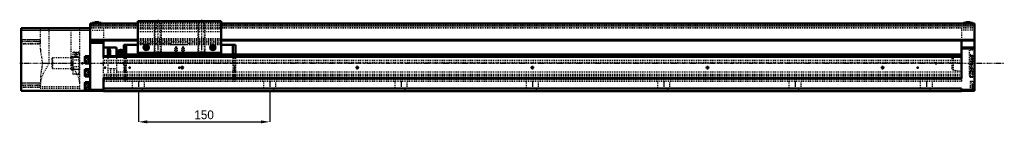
# Model space of a CAD drawing. Header units: millimetres. Extents: x -96 to 1029, y -69 to 50.
import ezdxf

# ---------------------------------------------------------------- set-up
doc = ezdxf.new("R2010")
doc.units = ezdxf.units.MM
doc.linetypes.add('Center', pattern=[1.5, 0.45, -0.5, 0.05, -0.5])
doc.linetypes.add('Dashed', pattern=[2, 1, -1])
for name, color, linetype, lineweight in [('2d ConnectionPoints', 7, 'Continuous', 50), ('AM_0', 7, 'Continuous', 50), ('AM_4', 3, 'Continuous', 25), ('AM_5', 3, 'Continuous', 25), ('AM_7', 7, 'Center', 25), ('AM_9', 6, 'Dashed', 25)]:
    doc.layers.add(name, color=color, linetype=linetype, lineweight=lineweight)
doc.dimstyles.new('ISO-25', dxfattribs={"dimtxt": 2.5, "dimasz": 2.5, "dimexe": 1.25, "dimexo": 0.625, "dimtad": 1, "dimtxsty": 'Standard', "dimcen": 2.5, "dimadec": 0, "dimazin": 0, "dimtfac": 1, "dimtmove": 0, "dimatfit": 3, "dimfxl": 0, "dimarcsym": 0})

# ---------------------------------------------------------------- blocks, each defined once
blk = doc.blocks.new('1_SKR55A_1___slider_0_in_SKR5520A_0800_0_10A0__400W00__0')
at = {"layer": 'AM_0'}
for p, q in [((39.4, 48), (39.4, 10)), ((134.6, 48), (39.4, 48)), ((134.6, 48), (134.6, 10)), ((19.6, 15.3), (16.9, 14.4)), ((16.9, 14.4), (16.9, 10)), ((19.6, 15.3), (19.6, 10)), ((23.2, 21.2), (23.2, 8)), ((23.2, 21.2), (26, 21.2)), ((39.4, 21.2), (26, 21.2)), ((26, 21.2), (26, 10)), ((134.6, 12), (39.4, 12)), ((49, 19.2), (48, 18.6)), ((48, 18.6), (48, 17.4)), ((48, 17.4), (49, 16.8)), ((50, 18.6), (49, 19.2)), ((49, 16.8), (50, 17.4)), ((50, 17.4), (50, 18.6)), ((125, 19.2), (124, 18.6)), ((124, 18.6), (124, 17.4)), ((124, 17.4), (125, 16.8)), ((126, 18.6), (125, 19.2)), ((125, 16.8), (126, 17.4)), ((126, 17.4), (126, 18.6)), ((148, 21.2), (134.6, 21.2)), ((148, 21.2), (148, 10)), ((150.8, 21.2), (148, 21.2)), ((150.8, 21.2), (150.8, 8)), ((25, 10), (25, 8)), ((149, 10), (25, 10)), ((149, 8.8), (25, 8.8)), ((149, 10), (149, 8))]:
    blk.add_line(p, q, dxfattribs=at)
for points in [[(23.2, 15.5), (23.1, 15.2), (23.1, 15), (23.1, 14.8), (23.2, 14.6)], [(23.2, 12.8), (23.1, 12.4), (23.1, 12), (23.1, 11.6), (23.2, 11.2)]]:
    blk.add_lwpolyline(points, dxfattribs=at)
for centre, radius in [((49, 18), 3), ((49, 18), 2.45), ((125, 18), 3), ((125, 18), 2.45)]:
    blk.add_circle(centre, radius, dxfattribs=at)
for centre, radius, start, end in [((18.4, 12), 1.82, 146.6047, 213.3953), ((19.6, 12), 3.3, 61.1482, 90), ((21.6, 15.6), 0.8, 241.1482, 292.3627), ((19.6, 20.4), 6, 292.3627, 306.8699)]:
    blk.add_arc(centre, radius, start, end, dxfattribs=at)
at = {"layer": 'AM_4'}
for p, q in [((134.6, 47), (39.4, 47)), ((21.2, 14.9), (21.2, 10)), ((21.9, 14.9), (21.9, 10))]:
    blk.add_line(p, q, dxfattribs=at)
for centre in [(49, 18), (125, 18)]:
    blk.add_circle(centre, 2.15, dxfattribs=at)
at = {"layer": 'AM_5', "linetype": 'Dashed'}
for p, q in [((58, 48), (58, 12)), ((66, 48), (66, 12)), ((108, 48), (108, 12)), ((116, 48), (116, 12)), ((81.5, 12), (81.5, 18)), ((84.5, 12), (84.5, 18)), ((89.5, 12), (89.5, 18)), ((92.5, 12), (92.5, 18))]:
    blk.add_line(p, q, dxfattribs=at)
at = {"layer": 'AM_7'}
for p, q in [((62, 49.8), (62, 10.2)), ((112, 49.8), (112, 10.2)), ((16.3, 12), (23.5, 12)), ((45.8, 18), (52.1, 18)), ((49, 14.9), (49, 21.2)), ((83, 19), (83, 11.7)), ((91, 19), (91, 11.7)), ((121.8, 18), (128.2, 18)), ((125, 14.9), (125, 21.2)), ((23.1, -6.5), (25.3, -6.5)), ((148.7, -6.5), (150.9, -6.5))]:
    blk.add_line(p, q, dxfattribs=at)
at = {"layer": 'AM_9'}
for p, q in [((58, 48), (58.7, 47.3)), ((58.7, 47.3), (58.7, 12.7)), ((65.3, 47.3), (58.7, 47.3)), ((65.3, 47.3), (66, 48)), ((65.3, 12.7), (65.3, 47.3)), ((108, 48), (108.7, 47.3)), ((108.7, 47.3), (108.7, 12.7)), ((115.3, 47.3), (108.7, 47.3)), ((115.3, 47.3), (116, 48)), ((115.3, 12.7), (115.3, 47.3)), ((134.6, 39), (39.4, 39)), ((134.6, 36), (39.4, 36)), ((134.6, 28), (39.4, 28)), ((39.4, 25), (134.6, 25)), ((134.6, 23), (39.4, 23)), ((77, 21.5), (77, 23)), ((97, 23), (97, 21.5)), ((25, 11.5), (23.2, 11.5)), ((25, 11.5), (25, 10)), ((77, 22), (39.4, 22)), ((134.6, 21.2), (39.4, 21.2)), ((58.7, 12.7), (58, 12)), ((65.3, 12.7), (58.7, 12.7)), ((66, 12), (65.3, 12.7)), ((77, 21.5), (97, 21.5)), ((81.8, 12.3), (81.5, 12)), ((83, 18.7), (81.8, 18)), ((81.8, 18), (84.2, 18)), ((81.8, 18), (81.8, 12.3)), ((81.8, 12.3), (84.2, 12.3)), ((84.2, 18), (83, 18.7)), ((84.2, 12.3), (84.2, 18)), ((84.5, 12), (84.2, 12.3)), ((89.8, 12.3), (89.5, 12)), ((91, 18.7), (89.8, 18)), ((89.8, 18), (92.2, 18)), ((89.8, 18), (89.8, 12.3)), ((89.8, 12.3), (92.2, 12.3)), ((92.2, 18), (91, 18.7)), ((92.2, 12.3), (92.2, 18)), ((92.5, 12), (92.2, 12.3)), ((134.6, 22), (97, 22)), ((108.7, 12.7), (108, 12)), ((115.3, 12.7), (108.7, 12.7)), ((116, 12), (115.3, 12.7)), ((150.8, 11.5), (149, 11.5)), ((149, 11.5), (149, 10)), ((16.9, 10), (16.9, 9.6)), ((16.9, 9.6), (19.6, 8.7)), ((19.6, 10), (19.6, 8.7)), ((21.2, 10), (21.2, 9.1)), ((21.9, 10), (21.9, 9.1)), ((23.2, 8), (23.2, -20.3)), ((23.2, 3), (26, 3)), ((23.2, 1), (26, 1)), ((23.2, 0), (26, 0)), ((25, 8), (25, -20.3)), ((26, 10), (26, -20.3)), ((148, 2.7), (26, 2.7)), ((39.4, 10), (39.4, 8)), ((134.6, 10), (134.6, 8)), ((148, 10), (148, -20.3)), ((150.8, 3), (148, 3)), ((150.8, 1), (148, 1)), ((150.8, 0), (148, 0)), ((149, 8), (149, -20.3)), ((150.8, 8), (150.8, -20.3)), ((25.2, -3.9), (23.2, -3.9)), ((23.2, -9.1), (25.2, -9.1)), ((23.3, -4.2), (23.3, -8.8)), ((24.6, -5.3), (23.3, -5.3)), ((24.6, -5.9), (23.3, -5.9)), ((24.6, -7.1), (23.3, -7.1)), ((24.6, -7.7), (23.3, -7.7)), ((25.2, -4), (23.5, -4)), ((23.5, -4), (23.5, -9)), ((23.5, -9), (25.2, -9)), ((24.6, -5.3), (24.6, -7.7)), ((25, -10), (149, -10)), ((25.2, -3.9), (25.2, -9.1)), ((148, -0.3), (26, -0.3)), ((150.8, -3.9), (148.8, -3.9)), ((148.8, -3.9), (148.8, -9.1)), ((150.5, -4), (148.8, -4)), ((148.8, -9), (150.5, -9)), ((148.8, -9.1), (150.8, -9.1)), ((149.4, -5.3), (150.7, -5.3)), ((149.4, -5.3), (149.4, -7.7)), ((149.4, -5.9), (150.7, -5.9)), ((149.4, -7.1), (150.7, -7.1)), ((149.4, -7.7), (150.7, -7.7)), ((150.5, -4), (150.5, -9)), ((150.7, -4.2), (150.7, -8.8)), ((23.2, -13), (26, -13)), ((23.2, -14), (26, -14)), ((23.2, -16), (26, -16)), ((23.2, -19), (26, -19)), ((23.2, -20.3), (150.8, -20.3)), ((148, -12.8), (26, -12.8)), ((148, -15.8), (26, -15.8)), ((150.8, -13), (148, -13)), ((150.8, -14), (148, -14)), ((150.8, -16), (148, -16)), ((150.8, -19), (148, -19))]:
    blk.add_line(p, q, dxfattribs=at)
blk.add_lwpolyline([(23.2, 9.4), (23.1, 9.2), (23.1, 8.9), (23.1, 8.7), (23.2, 8.5)], dxfattribs=at)
for centre, radius, start, end in [((19.6, 12), 3.3, 270, 298.8518), ((21.6, 8.4), 0.8, 67.6373, 118.8518), ((19.6, 3.6), 6, 53.1301, 67.6373), ((23.5, -4.2), 0.2, 90, 180), ((23.5, -8.8), 0.2, 180, 270), ((150.5, -4.2), 0.2, 360, 90), ((150.5, -8.8), 0.2, 270, 0)]:
    blk.add_arc(centre, radius, start, end, dxfattribs=at)
blk = doc.blocks.new('2_SKR55A800010A0D_0_in_SKR5520A_0800_0_10A0__400W00__0')
at = {"layer": 'AM_0'}
for p, q in [((39.4, 45.5), (-15, 45.5)), ((-15, 45.5), (-15, 26)), ((-9.9, 46.5), (-12.5, 46.1)), ((-12.5, 46.1), (-12.5, 45.5)), ((-2.5, 46.1), (-12.5, 46.1)), ((-9.9, 47.1), (-9.9, 46.5)), ((-5.1, 47.1), (-9.9, 47.1)), ((-5.1, 46.5), (-9.9, 46.5)), ((-5.1, 46.5), (-5.1, 47.1)), ((-2.5, 46.1), (-5.1, 46.5)), ((-2.5, 45.5), (-2.5, 46.1)), ((995, 45.5), (134.6, 45.5)), ((985.1, 46.5), (982.5, 46.1)), ((982.5, 46.1), (982.5, 45.5)), ((992.5, 46.1), (982.5, 46.1)), ((985.1, 47.1), (985.1, 46.5)), ((989.9, 47.1), (985.1, 47.1)), ((989.9, 46.5), (985.1, 46.5)), ((989.9, 46.5), (989.9, 47.1)), ((992.5, 46.1), (989.9, 46.5)), ((992.5, 45.5), (992.5, 46.1)), ((995, 45.5), (995, 26)), ((-94, 40), (-15, 40)), ((-94, 40), (-94, -31.5)), ((-15, 40), (-15, -31.5)), ((995, 40), (995, -31.5)), ((39.4, 26), (-15, 26)), ((-15, 25), (0, 25)), ((0, 26), (0, 6.5)), ((995, 26), (134.6, 26)), ((980, 26), (980, -17.5)), ((15, 18), (0, 18)), ((5, 18), (5, 8)), ((5.7, 17.2), (5, 17.2)), ((7.7, 15.2), (7.7, 9.8)), ((15, 18), (15, 8)), ((995, 18), (980, 18)), ((-20.8, 8.2), (-21.3, 7.4)), ((-21.3, 7.4), (-21.3, 0.6)), ((-21.3, 0.6), (-20.8, -0.3)), ((-16.3, 8.2), (-20.8, 8.2)), ((-20.8, 8.2), (-20.8, -0.3)), ((-15, 8.6), (-16.3, 8.6)), ((-16.3, 8.6), (-16.3, -0.6)), ((980, 8), (0, 8)), ((23.2, 10), (15, 10)), ((980, 10), (150.8, 10)), ((980, 9), (972.7, 8)), ((-20.8, -6.8), (-21.3, -7.6)), ((-21.3, -7.6), (-21.3, -14.4)), ((-20.8, -0.3), (-16.3, -0.3)), ((-16.3, -6.8), (-20.8, -6.8)), ((-20.8, -6.8), (-20.8, -15.2)), ((-16.3, -0.6), (-15, -0.6)), ((-15, -6.4), (-16.3, -6.4)), ((-16.3, -6.4), (-16.3, -15.6)), ((-21.3, -14.4), (-20.8, -15.2)), ((-20.8, -21.8), (-21.3, -22.6)), ((-20.8, -15.2), (-16.3, -15.2)), ((-16.3, -21.8), (-20.8, -21.8)), ((-20.8, -21.8), (-20.8, -30.3)), ((-16.3, -15.6), (-15, -15.6)), ((-15, -21.4), (-16.3, -21.4)), ((-16.3, -21.4), (-16.3, -30.6)), ((980, -17), (0, -17)), ((0, -17), (0, -32)), ((980, -17.5), (0, -17.5)), ((-94, -31.5), (0, -31.5)), ((-21.3, -22.6), (-21.3, -29.4)), ((-21.3, -29.4), (-20.8, -30.3)), ((-20.8, -30.3), (-16.3, -30.3)), ((-16.3, -30.6), (-15, -30.6)), ((980, -29), (0, -29)), ((980, -32), (0, -32)), ((980, -29), (980, -32)), ((995, -30.5), (980, -30.5)), ((995, -31.5), (980, -31.5))]:
    blk.add_line(p, q, dxfattribs=at)
for centre in [(90, -5), (290, -5), (490, -5), (690, -5), (890, -5)]:
    blk.add_circle(centre, 1.06, dxfattribs=at)
for centre, start, end in [((5.7, 15.2), 360, 90), ((5.7, 9.8), 298.9521, 0)]:
    blk.add_arc(centre, 2, start, end, dxfattribs=at)
at = {"layer": 'AM_4'}
for p, q in [((-94, 38), (-15, 38)), ((39.4, 42.5), (-15, 42.5)), ((995, 42.5), (134.6, 42.5)), ((39.4, 27), (-15, 27)), ((-15, 25.5), (0, 25.5)), ((-15, 23), (0, 23)), ((995, 27), (134.6, 27)), ((5.7, 17.2), (5.7, 8)), ((995, 18.5), (980, 18.5)), ((995, 16), (980, 16)), ((980, 6.5), (0, 6.5)), ((-15, -29.5), (0, -29.5))]:
    blk.add_line(p, q, dxfattribs=at)
at = {"layer": 'AM_5', "linetype": 'Dashed'}
for p, q in [((-94, 27.2), (-72, 27.2)), ((-94, 22.2), (-72, 22.2)), ((-33, 12.5), (-33, 7.5)), ((-30, 12.5), (-30, 7.5)), ((-94, -22.2), (-72, -22.2)), ((-94, -27.2), (-72, -27.2))]:
    blk.add_line(p, q, dxfattribs=at)
at = {"layer": 'AM_5'}
for p, q in [((-37, 6.9), (-27, 6.9)), ((-37, -6.9), (-27, -6.9))]:
    blk.add_line(p, q, dxfattribs=at)
for centre in [(90, -5), (290, -5), (490, -5), (690, -5), (890, -5)]:
    blk.add_arc(centre, 1.3, 75, 15, dxfattribs=at)
at = {"layer": 'AM_7'}
for p, q in [((-7.5, 47.2), (-7.5, 45.4)), ((987.5, 47.2), (987.5, 45.4)), ((-95.1, 24.7), (-70.9, 24.7)), ((-31.5, 12.8), (-31.5, 7.2)), ((4.9, 12.5), (7.9, 12.5)), ((-95.6, 0), (1029, 0)), ((-21.6, 4), (-14.9, 4)), ((989.8, 4), (995.2, 4)), ((-21.6, -11), (-14.9, -11)), ((88.6, -5), (91.4, -5)), ((90, -6.4), (90, -3.6)), ((288.6, -5), (291.4, -5)), ((290, -6.4), (290, -3.6)), ((488.6, -5), (491.4, -5)), ((490, -6.4), (490, -3.6)), ((688.6, -5), (691.4, -5)), ((690, -6.4), (690, -3.6)), ((888.6, -5), (891.4, -5)), ((890, -6.4), (890, -3.6)), ((989.8, -11), (995.2, -11)), ((40, -20.4), (40, -32.5)), ((190, -20.4), (190, -32.5)), ((340, -20.4), (340, -32.5)), ((490, -20.4), (490, -32.5)), ((640, -20.4), (640, -32.5)), ((790, -20.4), (790, -32.5)), ((940, -20.4), (940, -32.5)), ((-95.1, -24.7), (-70.9, -24.7)), ((-21.6, -26), (-14.9, -26)), ((989.8, -26), (995.2, -26))]:
    blk.add_line(p, q, dxfattribs=at)
at = {"layer": 'AM_9'}
for p, q in [((-8.5, 46.1), (-8.5, 47.1)), ((-7.5, 46.1), (-7.5, 47.1)), ((-6.5, 46.1), (-6.5, 47.1)), ((134.6, 45.5), (39.4, 45.5)), ((986.5, 46.1), (986.5, 47.1)), ((987.5, 46.1), (987.5, 47.1)), ((988.5, 46.1), (988.5, 47.1)), ((-72, 16.2), (-72, 40)), ((-62, 0), (-62, 40)), ((-37, 40), (-37, -6.9)), ((-27, -31.5), (-27, 40)), ((995, 43.5), (-15, 43.5)), ((995, 40.5), (-15, 40.5)), ((995, 40), (-15, 40)), ((-15, 38), (0, 38)), ((0, 40), (0, 26)), ((134.6, 42.5), (39.4, 42.5)), ((980, 40), (980, 26)), ((995, 38), (980, 38)), ((-93.6, 26.8), (-94, 27.2)), ((-93.5, 25), (-94, 25.5)), ((-94, 22.2), (-93.6, 22.7)), ((-72.4, 26.8), (-93.6, 26.8)), ((-93.6, 26.8), (-93.6, 22.7)), ((-93.6, 22.7), (-72.4, 22.7)), ((-72, 25), (-93.5, 25)), ((-93.5, 25), (-93.5, -25)), ((-72, 27.2), (-72.4, 26.8)), ((-72.4, 26.8), (-72.4, 22.7)), ((-72.4, 22.7), (-72, 22.2)), ((134.6, 27), (39.4, 27)), ((134.6, 26), (39.4, 26)), ((-33, 12.5), (-35, 12.5)), ((-35, 12.5), (-35, -12.5)), ((-35, 12), (-28, 12)), ((-33, 12.5), (-32.7, 12.2)), ((-32.7, 12.2), (-32.7, 7.5)), ((-30.3, 12.2), (-32.7, 12.2)), ((-30.3, 12.2), (-30, 12.5)), ((-30.3, 7.5), (-30.3, 12.2)), ((-30, 12.5), (-30, 12.5)), ((-28, 12.5), (-30, 12.5)), ((-28, 12.5), (-28, -12.5)), ((5.7, 15), (5.7, 10)), ((5.7, 15), (7.7, 15)), ((5.7, 13), (7.7, 13)), ((5.7, 12), (7.7, 12)), ((995, 15), (989, 15)), ((989, 15), (989, -15)), ((-62, 0), (-37, 0)), ((-58, 6), (-59, 5)), ((-59, 5), (-59, -5)), ((-37, 6), (-58, 6)), ((-58, 6), (-58, -6)), ((-36.4, 7.5), (-37, 6.9)), ((-35, 7.5), (-36.4, 7.5)), ((-36.4, 7.5), (-36.4, -7.5)), ((-28, 3.6), (-35, 3.6)), ((-30.3, 7.5), (-32.7, 7.5)), ((-27, 10.5), (-28, 10.5)), ((-18.3, 6.9), (-21.3, 6.9)), ((-18.3, 5.4), (-21.3, 5.4)), ((-18.3, 2.6), (-21.3, 2.6)), ((-18.3, 1.1), (-21.3, 1.1)), ((-18.3, 6.9), (-18.3, 1.1)), ((0, -17), (0, 6.5)), ((980, 3), (0, 3)), ((980, 1), (0, 1)), ((980, 0), (0, 0)), ((5, 8), (5, -21)), ((5, 7.7), (5.7, 7.7)), ((5.7, 8), (5.7, 7.7)), ((5.7, 10), (7.7, 10)), ((15, 8), (15, -21)), ((25, 10), (23.2, 10)), ((150.8, 10), (149, 10)), ((969, 5.8), (969, -5.8)), ((972.7, 8), (970.7, 7.7)), ((970.7, 7.7), (970.7, -7.7)), ((990, 10.3), (989, 10.3)), ((990, 10.3), (990, -16)), ((995, 9), (990, 9)), ((991.5, 8.5), (990, 8.5)), ((994, 8.2), (990, 8.2)), ((992, 8), (991.5, 8.5)), ((991.5, 8.5), (991.5, -8.5)), ((992, 8), (992, -8)), ((992, 6.3), (994.5, 6.3)), ((992, 5.2), (994.5, 5.2)), ((992, 2.8), (994.5, 2.8)), ((992, 1.7), (994.5, 1.7)), ((994, 8.2), (994, -0.3)), ((994.5, 7.7), (994.5, 0.2)), ((-59, -5), (-58, -6)), ((-58, -6), (-37, -6)), ((-37, -6.9), (-36.4, -7.5)), ((-36.4, -7.5), (-35, -7.5)), ((-35, -3.6), (-28, -3.6)), ((-28, -10.5), (-27, -10.5)), ((-18.3, -8.1), (-21.3, -8.1)), ((-18.3, -9.6), (-21.3, -9.6)), ((-18.3, -8.1), (-18.3, -13.9)), ((5, -6), (15, -6)), ((8, -6), (8, -21)), ((12, -6), (12, -21)), ((15, -10), (980, -10)), ((970.7, -7.7), (980, -9)), ((989, -10.3), (990, -10.3)), ((990, -0.3), (994, -0.3)), ((990, -1), (995, -1)), ((995, -6), (990, -6)), ((994, -6.8), (990, -6.8)), ((990, -8.5), (991.5, -8.5)), ((991.5, -8.5), (992, -8)), ((992, -8.7), (994.5, -8.7)), ((992, -8.7), (992, -13.3)), ((992, -9.8), (994.5, -9.8)), ((994, -6.8), (994, -15.2)), ((994.5, -7.2), (994.5, -14.8)), ((-93.6, -22.7), (-94, -22.2)), ((-72, -22.2), (-72.4, -22.7)), ((-72, -16.2), (-72, -31.5)), ((-28, -12), (-35, -12)), ((-35, -12.5), (-28, -12.5)), ((-18.3, -12.4), (-21.3, -12.4)), ((-18.3, -13.9), (-21.3, -13.9)), ((980, -13), (0, -13)), ((980, -14), (0, -14)), ((980, -16), (0, -16)), ((980, -19), (0, -19)), ((980, -21), (0, -21)), ((33, -21), (33, -29)), ((47, -29), (47, -21)), ((183, -21), (183, -29)), ((197, -29), (197, -21)), ((333, -21), (333, -29)), ((347, -29), (347, -21)), ((483, -21), (483, -29)), ((497, -29), (497, -21)), ((633, -21), (633, -29)), ((647, -29), (647, -21)), ((783, -21), (783, -29)), ((797, -29), (797, -21)), ((933, -21), (933, -29)), ((947, -29), (947, -21)), ((980, -17.5), (980, -21)), ((989, -15), (995, -15)), ((990, -15.2), (994, -15.2)), ((990, -16), (995, -16)), ((995, -21), (990, -21)), ((990, -21), (990, -31)), ((994, -21.8), (990, -21.8)), ((992, -12.2), (994.5, -12.2)), ((992, -13.3), (994.5, -13.3)), ((994, -21.8), (994, -30.3)), ((994.5, -22.2), (994.5, -29.8)), ((-94, -25.5), (-93.5, -25)), ((-94, -27.2), (-93.6, -26.8)), ((-72.4, -22.7), (-93.6, -22.7)), ((-93.6, -22.7), (-93.6, -26.8)), ((-93.6, -26.8), (-72.4, -26.8)), ((-93.5, -25), (-72, -25)), ((-72.4, -22.7), (-72.4, -26.8)), ((-72.4, -26.8), (-72, -27.2)), ((-72, -26.7), (-27, -26.7)), ((-72, -28.6), (-27, -28.6)), ((-18.3, -23.1), (-21.3, -23.1)), ((-18.3, -24.6), (-21.3, -24.6)), ((-18.3, -27.4), (-21.3, -27.4)), ((-18.3, -28.9), (-21.3, -28.9)), ((-18.3, -23.1), (-18.3, -28.9)), ((980, -31.5), (0, -31.5)), ((35.5, -31.5), (35, -32)), ((35.5, -29), (35.5, -31.5)), ((44.5, -31.5), (44.5, -29)), ((45, -32), (44.5, -31.5)), ((185.5, -31.5), (185, -32)), ((185.5, -29), (185.5, -31.5)), ((194.5, -31.5), (194.5, -29)), ((195, -32), (194.5, -31.5)), ((335.5, -31.5), (335, -32)), ((335.5, -29), (335.5, -31.5)), ((344.5, -31.5), (344.5, -29)), ((345, -32), (344.5, -31.5)), ((485.5, -31.5), (485, -32)), ((485.5, -29), (485.5, -31.5)), ((494.5, -31.5), (494.5, -29)), ((495, -32), (494.5, -31.5)), ((635.5, -31.5), (635, -32)), ((635.5, -29), (635.5, -31.5)), ((644.5, -31.5), (644.5, -29)), ((645, -32), (644.5, -31.5)), ((785.5, -31.5), (785, -32)), ((785.5, -29), (785.5, -31.5)), ((794.5, -31.5), (794.5, -29)), ((795, -32), (794.5, -31.5)), ((935.5, -31.5), (935, -32)), ((935.5, -29), (935.5, -31.5)), ((944.5, -31.5), (944.5, -29)), ((945, -32), (944.5, -31.5)), ((990, -30.3), (994, -30.3)), ((990, -31), (995, -31)), ((992, -23.7), (994.5, -23.7)), ((992, -23.7), (992, -28.3)), ((992, -24.8), (994.5, -24.8)), ((992, -27.2), (994.5, -27.2)), ((992, -28.3), (994.5, -28.3))]:
    blk.add_line(p, q, dxfattribs=at)
for points in [[(-72, 16.2), (-71.9, 14.9), (-71.8, 13.5), (-71.6, 12), (-71.3, 10.5), (-71, 8.9), (-70.7, 7.2), (-70.4, 5.5), (-70.2, 3.7), (-70.1, 2), (-70, 0.3), (-70, -1.5), (-70.2, -3.3), (-70.3, -5), (-70.6, -6.6), (-70.9, -8.3), (-71.2, -9.9), (-71.5, -11.6), (-71.7, -13.2), (-71.9, -14.7), (-72, -16.2)], [(-33, 12.5), (-33, 12.5), (-33, 12.5), (-32.8, 12.5), (-32.5, 12.5), (-32.1, 12.4), (-31.6, 12.4), (-31.1, 12.4), (-30.6, 12.4), (-30.2, 12.5), (-30, 12.5), (-30, 12.5)], [(-62, 0), (-62, 0), (-63.1, -1.9), (-64.3, -3.9), (-65.4, -5.9), (-66.5, -7.9), (-67.6, -9.8), (-68.6, -11.8), (-69.4, -13.5), (-70.2, -15.1), (-70.8, -16.7), (-71.4, -18.3), (-71.7, -19.6), (-71.9, -20.8), (-72, -21.9)], [(-27, -21.9), (-27.1, -20.8), (-27.3, -19.6), (-27.6, -18.3), (-28.2, -16.7), (-28.8, -15.1), (-29.6, -13.5), (-30.4, -11.8), (-31.4, -9.8), (-32.5, -7.9), (-33.6, -5.9), (-34.7, -3.9), (-35.9, -1.9), (-37, 0), (-37, 0)]]:
    blk.add_lwpolyline(points, dxfattribs=at)
for centre, radius, start, end in [((5.7, 9.8), 2, 270, 298.9521), ((971, 5.8), 2, 97.7652, 180), ((994, 7.7), 0.5, 360, 90), ((994, 0.2), 0.5, 270, 0), ((971, -5.8), 2, 180, 262.2348), ((994, -7.2), 0.5, 360, 90), ((994, -14.8), 0.5, 270, 0), ((994, -22.2), 0.5, 360, 90), ((994, -29.8), 0.5, 270, 0)]:
    blk.add_arc(centre, radius, start, end, dxfattribs=at)
blk = doc.blocks.new('*D3')
at = {"layer": 'AM_5', "color": 0, "lineweight": -2}
for p, q in [((40, -32), (40, -67)), ((190, -32), (190, -67)), ((50, -67), (180, -67))]:
    blk.add_line(p, q, dxfattribs=at)
at = {"layer": 'AM_5', "color": 0}
for points in [[(50, -65.3), (50, -68.7), (40, -67)], [(180, -68.7), (180, -65.3), (190, -67)]]:
    blk.add_solid(points, dxfattribs=at)
at = {"layer": 'Defpoints', "color": 0}
for p in [(40, -32), (190, -32), (190, -67)]:
    blk.add_point(p, dxfattribs=at)
at = {"layer": 'AM_5', "color": 0, "insert": (115, -59), "char_height": 10, "attachment_point": 5}
blk.add_mtext('150', dxfattribs=at)

msp = doc.modelspace()

# ---------------------------------------------------------------- linework, layer by layer
at = {"layer": '2d ConnectionPoints'}
for p in [(-94, 0), (-35, 0), (-24, 0), (0, 0), (23.2, 0), (950.8, 0), (2, -5), (2, -5), (30, -5), (30, -5), (86.8, -5), (86.8, -5), (930, -5), (930, -5)]:
    msp.add_point(p, dxfattribs=at)

# ---------------------------------------------------------------- block references
for name in ['2_SKR55A800010A0D_0_in_SKR5520A_0800_0_10A0__400W00__0', '1_SKR55A_1___slider_0_in_SKR5520A_0800_0_10A0__400W00__0']:
    msp.add_blockref(name, (0, 0))

# ---------------------------------------------------------------- dimensions: what is measured, and where the dimension line sits
at = {"layer": 'AM_5'}
dim = msp.add_linear_dim(base=(190, -67), p1=(40, -32), p2=(190, -32), text='150', dimstyle='ISO-25', override={"dimtxt": 10, "dimasz": 10, "dimexe": 0, "dimexo": 0, "dimgap": 3}, dxfattribs=at)
dim.commit()
dim.dimension.update_dxf_attribs({"geometry": '*D3', "text_midpoint": (115, -67), "dimtype": 160})

doc.saveas('drawing.dxf')
